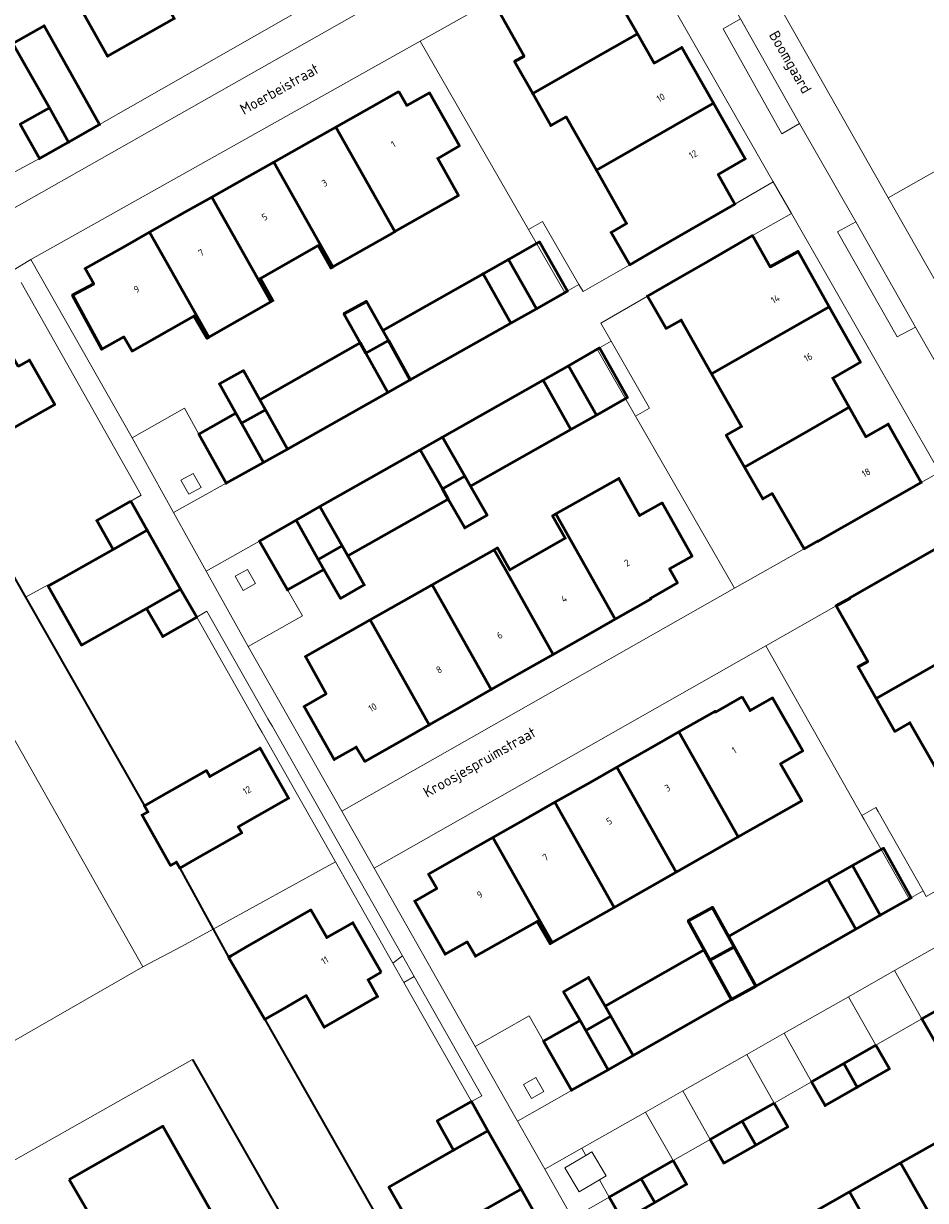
# Model space of a CAD drawing. Header units: metres. Extents: x 113441 to 115918, y 474822 to 477887.
# Tile 117 of 145: x 114546 to 114630, y 476756 to 476865. Entities that reach past the tile are written whole.
import ezdxf
from ezdxf.enums import TextEntityAlignment as Align

# ---------------------------------------------------------------- set-up
doc = ezdxf.new("R2010")
doc.units = ezdxf.units.M
for name, color, linetype, lineweight in [('B-WE-GK-BESCHOEIING-G', 252, 'GK-BESCHOEIING', 35), ('B-WE-GR-GRAS-GV', 252, 'Continuous', 13), ('B-WE-GR-GROENVOORZIENING-GV', 252, 'Continuous', 18), ('B-WE-OG-BEBOUWING-GV', 7, 'Continuous', 50), ('B-WE-OG-BEBOUWING-T18', 7, 'Continuous', 50), ('B-WE-OG-BEBOUWING_LUIFEL-GV', 7, 'Continuous', 50), ('B-WE-OG-TERREIN_ERF-GV', 252, 'Continuous', 18), ('B-WE-OG-TOPOGRAFIE-T18', 7, 'Continuous', 18), ('B-WE-OG-WATER-GV', 252, 'Continuous', 18), ('B-WE-VH-VERHARDING_OPEN-GV', 252, 'Continuous', 18)]:
    doc.layers.add(name, color=color, linetype=linetype, lineweight=lineweight)
doc.styles.add('NLCS-ISO-ANNOTATIEF-T18', font='NLCS-ISO.ttf', dxfattribs={"height": 1.8})
doc.linetypes.add('GK-BESCHOEIING', pattern='A,30,-5,[1,NLCS.SHX,S=1,R=0,X=0,Y=0],-5', length=40)

msp = doc.modelspace()

# ---------------------------------------------------------------- linework, layer by layer
at = {"layer": 'B-WE-GK-BESCHOEIING-G', "ltscale": 0.5, "flags": 128}
for points in [[(114539.323, 476824.142), (114546.373, 476811.788), (114557.399, 476792.465)], [(114560.679, 476786.695), (114563.781, 476781.033)], [(114563.781, 476781.033), (114565.199, 476778.445)], [(114568.546, 476772.687), (114591.133, 476733.014)], [(114561.869, 476768.986), (114570.188, 476754.379)]]:
    msp.add_lwpolyline(points, dxfattribs=at)
at = {"layer": 'B-WE-GR-GRAS-GV'}
msp.add_lwpolyline([(114611.088, 476875.711), (114613.684, 476871.118), (114615.281, 476872.001), (114615.229, 476872.158), (114615.927, 476872.576), (114615.565, 476873.196), (114618.18, 476874.641), (114619.665, 476871.938), (114617.175, 476870.512), (114616.931, 476870.852), (114616.257, 476870.472), (114616.131, 476870.625), (114614.478, 476869.714), (114626.319, 476848.766), (114645.606, 476859.688), (114630.451, 476886.382)], dxfattribs=at)
at = {"layer": 'B-WE-GR-GROENVOORZIENING-GV'}
for points in [[(114561.918, 476823.26), (114560.787, 476822.619), (114561.531, 476821.317), (114562.662, 476821.958)], [(114566.953, 476814.367), (114565.822, 476813.726), (114566.566, 476812.424), (114567.697, 476813.065)], [(114563.198, 476810.503), (114562.244, 476809.954), (114567.893, 476799.997), (114568.305, 476799.27), (114575.109, 476787.276), (114580.429, 476777.898), (114581.306, 476778.583), (114569.263, 476799.813), (114568.85, 476800.54)], [(114582.393, 476776.667), (114581.453, 476776.094), (114587.703, 476765.076), (114588.661, 476765.618)], [(114593.676, 476767.315), (114592.545, 476766.674), (114593.29, 476765.372), (114594.421, 476766.013)], [(114600.189, 476758.194), (114598.878, 476760.417), (114598.307, 476760.079), (114596.367, 476758.93), (114597.68, 476756.71), (114599.581, 476757.835)]]:
    msp.add_lwpolyline(points, close=True, dxfattribs=at)
at = {"layer": 'B-WE-OG-BEBOUWING-GV'}
for points in [[(114554.82, 476874.849), (114548.654, 476871.372), (114553.989, 476861.893), (114560.169, 476865.378), (114559.578, 476866.422), (114562.21, 476867.913), (114558.027, 476875.299), (114555.415, 476873.839)], [(114603.094, 476863.954), (114601.549, 476866.66), (114603.618, 476867.841), (114600.535, 476873.24), (114600.428, 476873.179), (114590.96, 476867.81), (114590.979, 476867.777), (114589.681, 476867.049), (114592.592, 476861.902), (114591.704, 476861.398), (114593.386, 476858.432), (114598.965, 476861.606)], [(114548.592, 476857.106), (114550.377, 476853.929), (114553.245, 476855.562), (114548.102, 476864.716), (114545.2, 476863.064)], [(114603.094, 476863.954), (114598.965, 476861.606), (114593.386, 476858.432), (114595.067, 476855.467), (114596.488, 476856.272), (114599.287, 476851.337), (114610.148, 476857.549), (114607.203, 476862.707), (114604.638, 476861.251)], [(114580.967, 476858.619), (114578.489, 476857.218), (114575.148, 476855.333), (114580.615, 476845.646), (114586.501, 476848.986), (114584.58, 476852.432), (114586.601, 476853.594), (114583.825, 476858.497), (114581.719, 476857.335)], [(114548.592, 476857.106), (114545.89, 476855.595), (114547.668, 476852.415), (114550.377, 476853.929)], [(114610.148, 476857.549), (114599.287, 476851.337), (114602.087, 476846.402), (114600.658, 476845.579), (114602.383, 476842.586), (114605.131, 476844.17), (114607.972, 476845.807), (114612.124, 476848.2), (114610.579, 476850.942), (114613.093, 476852.391)], [(114575.148, 476855.333), (114572.669, 476853.934), (114569.393, 476852.085), (114574.861, 476842.395), (114580.382, 476845.513), (114580.615, 476845.646)], [(114569.393, 476852.085), (114566.914, 476850.686), (114563.637, 476848.837), (114569.105, 476839.148), (114569.316, 476839.268), (114568.146, 476841.315), (114573.495, 476844.347), (114574.664, 476842.284), (114574.861, 476842.395)], [(114563.637, 476848.837), (114561.158, 476847.438), (114557.878, 476845.588), (114563.362, 476835.868), (114569.105, 476839.148)], [(114557.878, 476845.588), (114555.399, 476844.189), (114551.907, 476842.218), (114552.696, 476840.827), (114550.736, 476839.767), (114553.451, 476834.75), (114555.485, 476835.902), (114556.259, 476834.579), (114561.992, 476837.83), (114563.185, 476835.767), (114563.362, 476835.868)], [(114620.875, 476838.681), (114617.98, 476843.818), (114615.392, 476842.402), (114613.773, 476845.275), (114609.618, 476842.886), (114606.8, 476841.266), (114604.026, 476839.671), (114605.746, 476836.679), (114607.154, 476837.458), (114609.974, 476832.491)], [(114591.366, 476837.18), (114593.735, 476838.5), (114591.144, 476843.072), (114588.788, 476841.741)], [(114577.923, 476834.388), (114580.009, 476835.549), (114579.483, 476836.494), (114577.981, 476839.191), (114575.895, 476838.029), (114577.396, 476835.333)], [(114622.728, 476829.38), (114621.202, 476832.09), (114623.769, 476833.543), (114620.875, 476838.681), (114609.974, 476832.491), (114612.752, 476827.598), (114611.329, 476826.783), (114613.017, 476823.834), (114618.603, 476827.024)], [(114545.7, 476833.157), (114543.004, 476837.894), (114541.439, 476837.003), (114540.772, 476838.177), (114536.163, 476835.554), (114538.535, 476831.34), (114536.546, 476830.221), (114536.056, 476829.945), (114539.323, 476824.142), (114540.116, 476824.589), (114541.33, 476825.272), (114541.37, 476825.223), (114545.178, 476827.401), (114549.085, 476829.636), (114546.743, 476833.751)], [(114580.009, 476835.549), (114577.923, 476834.388), (114579.95, 476830.746), (114582.036, 476831.907)], [(114566.395, 476827.904), (114568.612, 476829.136), (114568.084, 476830.077), (114566.572, 476832.774), (114564.356, 476831.539), (114565.875, 476828.83)], [(114596.711, 476833.228), (114594.354, 476831.888), (114596.929, 476827.326), (114599.292, 476828.659)], [(114568.612, 476829.136), (114566.395, 476827.904), (114568.434, 476824.268), (114570.652, 476825.498)], [(114622.728, 476829.38), (114618.603, 476827.024), (114613.017, 476823.834), (114614.706, 476820.885), (114615.59, 476821.391), (114618.54, 476816.275), (114619.837, 476817.005), (114619.856, 476816.971), (114629.408, 476822.405), (114626.335, 476827.822), (114624.264, 476826.653)], [(114585.022, 476826.62), (114582.95, 476825.434), (114585.022, 476821.817), (114587.094, 476823.004)], [(114585.022, 476821.817), (114585.56, 476820.878), (114587.094, 476818.2), (114589.166, 476819.387), (114587.632, 476822.065), (114587.094, 476823.004)], [(114595.537, 476819.514), (114601.043, 476809.757), (114604.366, 476811.644), (114604.329, 476811.708), (114606.805, 476813.122), (114606.073, 476814.404), (114608.161, 476815.598), (114605.374, 476820.528), (114603.296, 476819.355), (114601.371, 476822.787)], [(114556.14, 476820.686), (114552.984, 476818.892), (114554.508, 476816.21), (114557.668, 476818.006)], [(114573.655, 476820.181), (114571.457, 476818.916), (114573.518, 476815.293), (114575.718, 476816.555)], [(114595.537, 476819.514), (114595.226, 476819.34), (114596.399, 476817.248), (114591.28, 476814.323), (114590.133, 476816.356), (114589.828, 476816.184), (114590.975, 476814.151), (114595.296, 476806.493), (114598.565, 476808.35), (114601.043, 476809.757)], [(114573.518, 476815.293), (114574.043, 476814.37), (114575.578, 476811.67), (114577.78, 476812.929), (114576.251, 476815.618), (114575.718, 476816.555)], [(114632.37, 476817.19), (114622.787, 476811.741), (114622.803, 476811.713), (114621.508, 476810.981), (114624.434, 476805.843), (114623.542, 476805.353), (114625.218, 476802.411), (114630.82, 476805.602), (114633.172, 476806.941), (114634.948, 476807.952), (114633.41, 476810.669), (114635.416, 476811.803)], [(114590.975, 476814.151), (114589.828, 476816.184), (114584.073, 476812.934), (114585.236, 476810.873), (114589.55, 476803.229), (114592.818, 476805.086), (114595.296, 476806.493)], [(114560.751, 476812.549), (114557.604, 476810.738), (114559.097, 476808.144), (114562.244, 476809.954)], [(114585.236, 476810.873), (114584.073, 476812.934), (114578.315, 476809.683), (114583.8, 476799.963), (114587.072, 476801.822), (114589.55, 476803.229)], [(114578.315, 476809.683), (114572.318, 476806.297), (114574.238, 476802.853), (114572.201, 476801.666), (114574.996, 476796.748), (114577.033, 476797.903), (114577.838, 476796.577), (114581.322, 476798.556), (114583.8, 476799.963)], [(114641.998, 476801.486), (114639.059, 476806.678), (114636.492, 476805.225), (114634.948, 476807.952), (114633.172, 476806.941), (114630.82, 476805.602), (114625.218, 476802.411), (114626.951, 476799.366), (114628.35, 476800.163), (114631.14, 476795.251)], [(114612.795, 476802.564), (114610.317, 476801.152), (114610.275, 476801.212), (114606.934, 476799.316), (114612.421, 476789.593), (114618.325, 476792.936), (114616.363, 476796.358), (114618.415, 476797.548), (114615.618, 476802.465), (114613.536, 476801.293)], [(114606.934, 476799.316), (114604.449, 476797.905), (114601.187, 476796.054), (114606.675, 476786.329), (114612.421, 476789.593)], [(114558.807, 476793.265), (114557.62, 476792.591), (114557.399, 476792.465), (114557.716, 476791.907), (114557.181, 476791.603), (114559.824, 476786.954), (114560.36, 476787.257), (114560.679, 476786.695), (114560.89, 476786.815), (114562.023, 476787.459), (114566.415, 476789.956), (114566.098, 476790.515), (114570.762, 476793.162), (114568.117, 476797.821), (114563.455, 476795.17), (114563.145, 476795.732)], [(114601.187, 476796.054), (114598.701, 476794.643), (114595.439, 476792.792), (114600.929, 476783.064), (114606.675, 476786.329)], [(114595.439, 476792.792), (114592.954, 476791.381), (114589.688, 476789.528), (114595.179, 476779.797), (114600.929, 476783.064)], [(114589.688, 476789.528), (114587.202, 476788.118), (114583.742, 476786.154), (114584.492, 476784.801), (114582.453, 476783.646), (114585.265, 476778.725), (114587.328, 476779.858), (114588.085, 476778.538), (114593.815, 476781.77), (114594.991, 476779.69), (114595.179, 476779.797)], [(114623.328, 476781.042), (114625.601, 476782.338), (114623.024, 476786.932), (114620.751, 476785.635)], [(114579.336, 476777.065), (114576.731, 476781.644), (114574.305, 476780.269), (114572.83, 476782.823), (114566.801, 476779.364), (114565.428, 476778.577), (114565.199, 476778.445), (114568.546, 476772.687), (114568.814, 476772.84), (114570.215, 476773.64), (114572.398, 476774.886), (114574.069, 476771.959), (114579.012, 476774.802), (114578.122, 476776.367)], [(114612.064, 476779.415), (114611.539, 476780.368), (114610.057, 476783.061), (114607.806, 476781.822), (114609.288, 476779.129), (114609.813, 476778.176)], [(114612.064, 476779.415), (114609.813, 476778.176), (114611.82, 476774.529), (114614.071, 476775.768)], [(114600.635, 476772.985), (114600.104, 476773.911), (114598.574, 476776.577), (114596.257, 476775.243), (114597.777, 476772.594), (114598.307, 476771.672)], [(114633.19, 476774.833), (114629.454, 476772.731), (114630.706, 476770.546), (114634.442, 476772.647)], [(114600.635, 476772.985), (114598.307, 476771.672), (114600.367, 476768.028), (114602.694, 476769.344)], [(114625.201, 476770.289), (114622.219, 476768.603), (114623.475, 476766.402), (114626.457, 476768.098)], [(114622.219, 476768.603), (114619.238, 476766.916), (114620.494, 476764.707), (114623.475, 476766.402)], [(114589.239, 476762.365), (114587.703, 476765.076), (114584.543, 476763.285), (114586.06, 476760.564)], [(114615.781, 476764.924), (114612.813, 476763.248), (114614.055, 476761.049), (114617.022, 476762.725)], [(114612.813, 476763.248), (114609.846, 476761.573), (114611.088, 476759.373), (114614.055, 476761.049)], [(114550.432, 476757.872), (114555.332, 476749.437), (114556.166, 476749.922), (114557.512, 476747.605), (114565.247, 476752.001), (114563.962, 476754.263), (114559.119, 476762.785)], [(114632.128, 476762.038), (114627.474, 476759.397), (114631.987, 476751.492), (114636.64, 476754.134)], [(114606.394, 476759.613), (114603.441, 476757.925), (114604.694, 476755.733), (114607.647, 476757.42)], [(114627.474, 476759.397), (114622.747, 476756.713), (114627.241, 476748.798), (114631.987, 476751.492)], [(114603.441, 476757.925), (114600.488, 476756.238), (114601.741, 476754.045), (114604.694, 476755.733)], [(114592.309, 476756.966), (114589.14, 476755.167), (114590.67, 476752.472), (114593.839, 476754.272)], [(114622.747, 476756.713), (114618.02, 476754.029), (114622.495, 476746.104), (114627.241, 476748.798)]]:
    msp.add_lwpolyline(points, close=True, dxfattribs=at)
at = {"layer": 'B-WE-OG-BEBOUWING_LUIFEL-GV'}
for points in [[(114591.144, 476843.072), (114593.735, 476838.5), (114596.606, 476840.127), (114594.015, 476844.699)], [(114591.366, 476837.18), (114588.788, 476841.741), (114579.483, 476836.494), (114580.009, 476835.549), (114582.036, 476831.907)], [(114579.95, 476830.746), (114577.923, 476834.388), (114577.396, 476835.333), (114568.084, 476830.077), (114568.612, 476829.136), (114570.652, 476825.498)], [(114596.711, 476833.228), (114599.292, 476828.659), (114602.165, 476830.282), (114599.569, 476834.878)], [(114594.354, 476831.888), (114585.022, 476826.62), (114587.094, 476823.004), (114587.632, 476822.065), (114596.929, 476827.326)], [(114566.395, 476827.904), (114565.875, 476828.83), (114562.445, 476826.894), (114564.966, 476822.346), (114568.434, 476824.268)], [(114585.56, 476820.878), (114585.022, 476821.817), (114582.95, 476825.434), (114573.655, 476820.181), (114575.718, 476816.555), (114576.251, 476815.618)], [(114571.457, 476818.916), (114568.065, 476816.964), (114570.659, 476812.457), (114574.043, 476814.37), (114573.518, 476815.293)], [(114554.508, 476816.21), (114548.483, 476812.817), (114551.566, 476807.36), (114557.604, 476810.738), (114560.751, 476812.549), (114557.668, 476818.006)], [(114623.024, 476786.932), (114625.601, 476782.338), (114628.479, 476783.952), (114625.902, 476788.546)], [(114623.328, 476781.042), (114620.751, 476785.635), (114611.539, 476780.368), (114612.064, 476779.415), (114614.071, 476775.768)], [(114611.82, 476774.529), (114609.813, 476778.176), (114609.288, 476779.129), (114600.104, 476773.911), (114600.635, 476772.985), (114602.694, 476769.344)], [(114597.777, 476772.594), (114594.401, 476770.685), (114596.993, 476766.12), (114600.367, 476768.028), (114598.307, 476771.672)], [(114586.06, 476760.564), (114580.068, 476757.15), (114583.138, 476751.751), (114589.14, 476755.167), (114592.309, 476756.966), (114589.239, 476762.365)]]:
    msp.add_lwpolyline(points, close=True, dxfattribs=at)
at = {"layer": 'B-WE-OG-TERREIN_ERF-GV'}
for points in [[(114562.21, 476867.913), (114559.578, 476866.422), (114560.169, 476865.378), (114553.989, 476861.893), (114548.654, 476871.372), (114554.82, 476874.849), (114555.415, 476873.839), (114558.027, 476875.299)], [(114602.038, 476874.092), (114600.535, 476873.24), (114603.618, 476867.841), (114601.549, 476866.66), (114603.094, 476863.954), (114604.638, 476861.251), (114607.203, 476862.707), (114610.148, 476857.549), (114613.093, 476852.391), (114610.579, 476850.942), (114612.124, 476848.2), (114615.689, 476850.255)], [(114593.386, 476858.432), (114591.704, 476861.398), (114592.592, 476861.902), (114589.681, 476867.049), (114582.957, 476863.283), (114593.007, 476845.84), (114594.307, 476846.588), (114597.663, 476840.764), (114598.051, 476840.09), (114602.383, 476842.586), (114600.658, 476845.579), (114602.087, 476846.402), (114599.287, 476851.337), (114596.488, 476856.272), (114595.067, 476855.467)], [(114582.957, 476863.283), (114546.86, 476843.068), (114556.268, 476826.543), (114561.114, 476829.295), (114562.445, 476826.894), (114564.966, 476822.346), (114568.434, 476824.268), (114566.395, 476827.904), (114565.875, 476828.83), (114564.356, 476831.539), (114566.572, 476832.774), (114568.084, 476830.077), (114568.612, 476829.136), (114570.652, 476825.498), (114579.95, 476830.746), (114577.923, 476834.388), (114577.396, 476835.333), (114575.895, 476838.029), (114577.981, 476839.191), (114579.483, 476836.494), (114580.009, 476835.549), (114582.036, 476831.907), (114591.366, 476837.18), (114588.788, 476841.741), (114591.144, 476843.072), (114593.735, 476838.5), (114596.167, 476839.902), (114596.363, 476840.015), (114593.007, 476845.84)], [(114574.861, 476842.395), (114574.664, 476842.284), (114573.495, 476844.347), (114568.146, 476841.315), (114569.316, 476839.268), (114569.105, 476839.148), (114563.362, 476835.868), (114563.185, 476835.767), (114561.992, 476837.83), (114556.259, 476834.579), (114555.485, 476835.902), (114553.451, 476834.75), (114550.736, 476839.767), (114552.696, 476840.827), (114551.907, 476842.218), (114555.399, 476844.189), (114557.878, 476845.588), (114561.158, 476847.438), (114563.637, 476848.837), (114566.914, 476850.686), (114569.393, 476852.085), (114572.669, 476853.934), (114575.148, 476855.333), (114578.489, 476857.218), (114580.967, 476858.619), (114581.719, 476857.335), (114583.825, 476858.497), (114586.601, 476853.594), (114584.58, 476852.432), (114586.501, 476848.986), (114580.615, 476845.646), (114580.382, 476845.513)], [(114617.36, 476847.337), (114613.773, 476845.275), (114615.392, 476842.402), (114617.98, 476843.818), (114620.875, 476838.681), (114623.769, 476833.543), (114621.202, 476832.09), (114622.728, 476829.38), (114624.264, 476826.653), (114626.335, 476827.822), (114629.408, 476822.405), (114631.09, 476823.362)], [(114609.974, 476832.491), (114607.154, 476837.458), (114605.746, 476836.679), (114604.026, 476839.671), (114599.691, 476837.178), (114600.654, 476835.504), (114604.228, 476829.289), (114602.927, 476828.542), (114612.086, 476812.614), (114618.54, 476816.275), (114615.59, 476821.391), (114614.706, 476820.885), (114613.017, 476823.834), (114611.329, 476826.783), (114612.752, 476827.598)], [(114602.927, 476828.542), (114599.355, 476834.754), (114596.711, 476833.228), (114599.292, 476828.659), (114596.929, 476827.326), (114594.354, 476831.888), (114585.022, 476826.62), (114587.094, 476823.004), (114587.632, 476822.065), (114589.166, 476819.387), (114587.094, 476818.2), (114585.56, 476820.878), (114585.022, 476821.817), (114582.95, 476825.434), (114573.655, 476820.181), (114575.718, 476816.555), (114576.251, 476815.618), (114577.78, 476812.929), (114575.578, 476811.67), (114574.043, 476814.37), (114573.518, 476815.293), (114571.457, 476818.916), (114568.065, 476816.964), (114570.659, 476812.457), (114572.038, 476810.061), (114567.02, 476807.212), (114575.682, 476791.961), (114612.086, 476812.614)], [(114595.537, 476819.514), (114601.371, 476822.787), (114603.296, 476819.355), (114605.374, 476820.528), (114608.161, 476815.598), (114606.073, 476814.404), (114606.805, 476813.122), (114604.329, 476811.708), (114604.366, 476811.644), (114601.043, 476809.757), (114598.565, 476808.35), (114595.296, 476806.493), (114592.818, 476805.086), (114589.55, 476803.229), (114587.072, 476801.822), (114583.8, 476799.963), (114581.322, 476798.556), (114577.838, 476796.577), (114577.033, 476797.903), (114574.996, 476796.748), (114572.201, 476801.666), (114574.238, 476802.853), (114572.318, 476806.297), (114578.315, 476809.683), (114584.073, 476812.934), (114589.828, 476816.184), (114590.133, 476816.356), (114591.28, 476814.323), (114596.399, 476817.248), (114595.226, 476819.34)], [(114557.668, 476818.006), (114554.508, 476816.21), (114546.373, 476811.788), (114557.399, 476792.465), (114557.62, 476792.591), (114558.807, 476793.265), (114563.145, 476795.732), (114563.455, 476795.17), (114568.117, 476797.821), (114570.762, 476793.162), (114566.098, 476790.515), (114566.415, 476789.956), (114562.023, 476787.459), (114560.89, 476786.815), (114560.679, 476786.695), (114563.781, 476781.033), (114575.109, 476787.276), (114568.305, 476799.27), (114567.893, 476799.997), (114562.244, 476809.954), (114559.097, 476808.144), (114557.604, 476810.738), (114560.751, 476812.549)], [(114625.218, 476802.411), (114623.542, 476805.353), (114624.434, 476805.843), (114621.508, 476810.981), (114614.983, 476807.279), (114623.895, 476791.569), (114625.199, 476792.309), (114625.4, 476791.955), (114629.577, 476784.593), (114629.867, 476784.081), (114634.216, 476786.548), (114632.52, 476789.54), (114633.93, 476790.339), (114631.14, 476795.251), (114628.35, 476800.163), (114626.951, 476799.366)], [(114539.075, 476809.642), (114538.073, 476809.098), (114536.067, 476808.01), (114531.614, 476805.594), (114536.46, 476797.043), (114527.751, 476792.114), (114524.272, 476798.261), (114526.873, 476799.751), (114525.523, 476802.134), (114520.262, 476799.112), (114536.887, 476769.673), (114535.302, 476768.755), (114535.454, 476768.481), (114535.754, 476767.953), (114536.709, 476766.275), (114536.899, 476765.942), (114538.91, 476767.074), (114542.335, 476769.003), (114557.264, 476777.547)], [(114623.895, 476791.569), (114614.983, 476807.279), (114578.679, 476786.684), (114588.052, 476770.18), (114593.069, 476773.03), (114594.401, 476770.685), (114596.995, 476766.116), (114600.367, 476768.028), (114598.307, 476771.672), (114597.777, 476772.594), (114596.257, 476775.243), (114598.574, 476776.577), (114600.104, 476773.911), (114600.635, 476772.985), (114602.694, 476769.344), (114611.82, 476774.529), (114609.813, 476778.176), (114609.288, 476779.129), (114607.806, 476781.822), (114610.057, 476783.061), (114611.539, 476780.368), (114612.064, 476779.415), (114614.071, 476775.768), (114623.328, 476781.042), (114620.751, 476785.635), (114623.024, 476786.932), (114625.601, 476782.338), (114628.272, 476783.853), (114624.1, 476791.208)], [(114595.179, 476779.797), (114594.991, 476779.69), (114593.815, 476781.77), (114588.085, 476778.538), (114587.328, 476779.858), (114585.265, 476778.725), (114582.453, 476783.646), (114584.492, 476784.801), (114583.742, 476786.154), (114587.202, 476788.118), (114589.688, 476789.528), (114592.954, 476791.381), (114595.439, 476792.792), (114598.701, 476794.643), (114601.187, 476796.054), (114604.449, 476797.905), (114606.934, 476799.316), (114610.275, 476801.212), (114610.317, 476801.152), (114612.795, 476802.564), (114613.536, 476801.293), (114615.618, 476802.465), (114618.415, 476797.548), (114616.363, 476796.358), (114618.325, 476792.936), (114612.421, 476789.593), (114606.675, 476786.329), (114600.929, 476783.064)], [(114637.349, 476767.714), (114634.442, 476772.647), (114630.706, 476770.546), (114629.454, 476772.731), (114625.201, 476770.289), (114626.457, 476768.098), (114623.475, 476766.402), (114620.494, 476764.707), (114619.238, 476766.916), (114615.781, 476764.924), (114617.022, 476762.725), (114614.055, 476761.049), (114611.088, 476759.373), (114609.846, 476761.573), (114606.394, 476759.613), (114607.647, 476757.42), (114604.694, 476755.733), (114601.741, 476754.045), (114600.488, 476756.238), (114597.077, 476754.289), (114607.553, 476735.842), (114643.793, 476756.455), (114640.942, 476761.437), (114639.146, 476764.576)], [(114561.869, 476768.986), (114541.662, 476757.571), (114543.061, 476755.113), (114544.418, 476755.901), (114566.517, 476717.392), (114579.898, 476693.79), (114580.486, 476692.771), (114582.041, 476690.074), (114582.517, 476689.152), (114600.444, 476657.532), (114600.98, 476656.567), (114617.251, 476665.682), (114619.367, 476666.884), (114619.565, 476666.996), (114619.888, 476667.18), (114619.479, 476667.941), (114598.985, 476703.817), (114570.188, 476754.379)], [(114627.474, 476759.397), (114632.128, 476762.038), (114637.062, 476764.848), (114641.568, 476756.94), (114636.64, 476754.134), (114631.987, 476751.492), (114627.241, 476748.798), (114622.495, 476746.104), (114617.852, 476743.468), (114613.208, 476740.832), (114608.297, 476738.043), (114603.802, 476745.956), (114608.693, 476748.734), (114613.356, 476751.382), (114618.02, 476754.029), (114622.747, 476756.713)], [(114565.247, 476752.001), (114557.512, 476747.605), (114556.166, 476749.922), (114555.332, 476749.437), (114550.432, 476757.872), (114559.119, 476762.785), (114563.962, 476754.263)]]:
    msp.add_lwpolyline(points, close=True, dxfattribs=at)
for points in [[(114538.016, 476847.197), (114547.668, 476852.415), (114545.89, 476855.595), (114548.592, 476857.106), (114545.2, 476863.064), (114548.102, 476864.716), (114553.245, 476855.562), (114573.352, 476867.008)], [(114539.323, 476824.142), (114546.373, 476811.788), (114554.508, 476816.21), (114552.984, 476818.892), (114556.14, 476820.686), (114557.097, 476821.229), (114545.983, 476840.939)], [(114545.7, 476833.157), (114546.743, 476833.751), (114549.085, 476829.636), (114545.178, 476827.401)], [(114589.14, 476755.167), (114592.309, 476756.966), (114589.239, 476762.365), (114586.06, 476760.564), (114584.543, 476763.285), (114587.703, 476765.076), (114581.453, 476776.094), (114580.429, 476777.898), (114575.109, 476787.276), (114563.781, 476781.033), (114565.199, 476778.445), (114565.428, 476778.577), (114566.801, 476779.364), (114572.83, 476782.823), (114574.305, 476780.269), (114576.731, 476781.644), (114579.336, 476777.065), (114578.122, 476776.367), (114579.012, 476774.802), (114574.069, 476771.959), (114572.398, 476774.886), (114570.215, 476773.64), (114568.814, 476772.84), (114568.546, 476772.687), (114591.133, 476733.014)]]:
    msp.add_lwpolyline(points, dxfattribs=at)
at = {"layer": 'B-WE-OG-WATER-GV'}
for points in [[(114539.075, 476809.642), (114557.264, 476777.547), (114560.835, 476779.445), (114563.781, 476781.033), (114560.679, 476786.695), (114560.36, 476787.257), (114559.824, 476786.954), (114557.181, 476791.603), (114557.716, 476791.907), (114557.399, 476792.465), (114546.373, 476811.788), (114539.323, 476824.142)], [(114591.133, 476733.014), (114568.546, 476772.687), (114565.199, 476778.445), (114563.781, 476781.033), (114560.835, 476779.445), (114557.264, 476777.547), (114542.335, 476769.003)], [(114541.662, 476757.571), (114561.869, 476768.986), (114570.188, 476754.379), (114598.985, 476703.817), (114619.479, 476667.941)]]:
    msp.add_lwpolyline(points, dxfattribs=at)
at = {"layer": 'B-WE-VH-VERHARDING_OPEN-GV'}
for points in [[(114600.057, 476878.832), (114598.574, 476881.407), (114578.831, 476870.118), (114576.053, 476868.53), (114573.352, 476867.008), (114553.245, 476855.562), (114550.377, 476853.929), (114547.668, 476852.415), (114538.016, 476847.197), (114539.488, 476844.56)], [(114546.86, 476843.068), (114582.957, 476863.283), (114589.681, 476867.049), (114590.979, 476867.777), (114590.96, 476867.81), (114600.428, 476873.179), (114600.535, 476873.24), (114602.038, 476874.092), (114602.603, 476874.412), (114600.057, 476878.832), (114539.488, 476844.56), (114540.792, 476841.78), (114541.907, 476840.15), (114544.514, 476841.643), (114545.311, 476842.1)], [(114612.656, 476865.343), (114611.029, 476864.423), (114616.479, 476854.715), (114618.102, 476855.654)], [(114606.8, 476841.266), (114609.618, 476842.886), (114613.773, 476845.275), (114617.36, 476847.337), (114615.689, 476850.255), (114612.124, 476848.2), (114607.972, 476845.807), (114605.131, 476844.17), (114602.383, 476842.586), (114598.051, 476840.09), (114597.663, 476840.764), (114596.363, 476840.015), (114596.167, 476839.902), (114593.735, 476838.5), (114591.366, 476837.18), (114582.036, 476831.907), (114579.95, 476830.746), (114570.652, 476825.498), (114568.434, 476824.268), (114564.966, 476822.346), (114560.106, 476819.643), (114563.124, 476814.216), (114568.065, 476816.964), (114571.457, 476818.916), (114573.655, 476820.181), (114582.95, 476825.434), (114585.022, 476826.62), (114594.354, 476831.888), (114596.711, 476833.228), (114599.355, 476834.754), (114600.654, 476835.504), (114599.691, 476837.178), (114604.026, 476839.671)], [(114594.307, 476846.588), (114593.007, 476845.84), (114596.363, 476840.015), (114597.663, 476840.764)], [(114623.338, 476846.554), (114621.652, 476845.614), (114627.182, 476835.911), (114628.866, 476836.798)], [(114600.654, 476835.504), (114599.355, 476834.754), (114602.927, 476828.542), (114604.228, 476829.289)], [(114562.445, 476826.894), (114561.114, 476829.295), (114556.268, 476826.543), (114560.106, 476819.643), (114564.966, 476822.346)], [(114561.918, 476823.26), (114562.662, 476821.958), (114561.531, 476821.317), (114560.787, 476822.619)], [(114578.679, 476786.684), (114614.983, 476807.279), (114621.508, 476810.981), (114622.803, 476811.713), (114622.787, 476811.741), (114632.37, 476817.19), (114634.071, 476818.157), (114631.09, 476823.362), (114629.408, 476822.405), (114619.856, 476816.971), (114619.837, 476817.005), (114618.54, 476816.275), (114612.086, 476812.614), (114575.682, 476791.961)], [(114570.659, 476812.457), (114568.065, 476816.964), (114563.124, 476814.216), (114567.02, 476807.212), (114572.038, 476810.061)], [(114566.953, 476814.367), (114567.697, 476813.065), (114566.566, 476812.424), (114565.822, 476813.726)], [(114625.4, 476791.955), (114625.199, 476792.309), (114623.895, 476791.569), (114624.1, 476791.208), (114628.272, 476783.853), (114629.577, 476784.593)], [(114581.306, 476778.583), (114580.429, 476777.898), (114581.453, 476776.094), (114582.393, 476776.667)], [(114630.639, 476779.324), (114626.912, 476777.208), (114629.454, 476772.731), (114633.19, 476774.833)], [(114626.912, 476777.208), (114622.647, 476774.786), (114625.201, 476770.289), (114629.454, 476772.731)], [(114622.647, 476774.786), (114616.69, 476771.403), (114619.238, 476766.916), (114622.219, 476768.603), (114625.201, 476770.289)], [(114596.995, 476766.116), (114594.401, 476770.685), (114593.069, 476773.03), (114588.052, 476770.18), (114591.976, 476763.271)], [(114616.69, 476771.403), (114613.221, 476769.432), (114615.781, 476764.924), (114619.238, 476766.916)], [(114613.221, 476769.432), (114607.294, 476766.066), (114609.846, 476761.573), (114612.813, 476763.248), (114615.781, 476764.924)], [(114593.676, 476767.315), (114594.421, 476766.013), (114593.29, 476765.372), (114592.545, 476766.674)], [(114607.294, 476766.066), (114603.842, 476764.106), (114606.394, 476759.613), (114609.846, 476761.573)], [(114603.842, 476764.106), (114597.927, 476760.747), (114598.307, 476760.079), (114598.878, 476760.417), (114600.189, 476758.194), (114599.581, 476757.835), (114600.488, 476756.238), (114603.441, 476757.925), (114606.394, 476759.613)], [(114600.488, 476756.238), (114599.581, 476757.835), (114597.68, 476756.71), (114596.367, 476758.93), (114598.307, 476760.079), (114597.927, 476760.747), (114594.511, 476758.807), (114597.077, 476754.289)]]:
    msp.add_lwpolyline(points, close=True, dxfattribs=at)
for points in [[(114610.733, 476878.779), (114606.379, 476876.402), (114606.469, 476876.231), (114612.656, 476865.343), (114618.102, 476855.654), (114623.338, 476846.554), (114628.866, 476836.798), (114631.294, 476832.524), (114634.514, 476834.388), (114626.319, 476848.766), (114614.478, 476869.714)], [(114602.038, 476874.092), (114615.689, 476850.255), (114617.36, 476847.337), (114631.09, 476823.362)], [(114631.294, 476832.524), (114628.866, 476836.798), (114627.182, 476835.911), (114621.652, 476845.614), (114623.338, 476846.554), (114618.102, 476855.654), (114616.479, 476854.715), (114611.029, 476864.423), (114612.656, 476865.343)], [(114645.606, 476859.688), (114626.319, 476848.766), (114634.514, 476834.388), (114635.116, 476833.333), (114636.892, 476830.216)], [(114639.364, 476679.83), (114629.965, 476696.38), (114626.042, 476703.288), (114623.762, 476707.303), (114623.471, 476707.816), (114620.978, 476712.204), (114610.51, 476730.636), (114607.553, 476735.842), (114597.077, 476754.289), (114594.511, 476758.807), (114591.976, 476763.271), (114588.052, 476770.18), (114578.679, 476786.684), (114575.682, 476791.961), (114567.02, 476807.212), (114563.124, 476814.216), (114560.106, 476819.643), (114556.268, 476826.543), (114546.86, 476843.068), (114545.311, 476842.1)], [(114545.983, 476840.939), (114557.097, 476821.229), (114556.14, 476820.686), (114557.668, 476818.006), (114560.751, 476812.549), (114562.244, 476809.954), (114563.198, 476810.503), (114568.85, 476800.54), (114569.263, 476799.813), (114581.306, 476778.583), (114582.393, 476776.667), (114588.661, 476765.618), (114587.703, 476765.076), (114589.239, 476762.365), (114592.309, 476756.966), (114593.839, 476754.272)], [(114629.867, 476784.081), (114629.577, 476784.593), (114628.272, 476783.853), (114625.601, 476782.338), (114623.328, 476781.042), (114614.071, 476775.768), (114611.82, 476774.529), (114602.694, 476769.344), (114600.367, 476768.028), (114596.995, 476766.116), (114591.976, 476763.271), (114594.511, 476758.807), (114597.927, 476760.747), (114603.842, 476764.106), (114607.294, 476766.066), (114613.221, 476769.432), (114616.69, 476771.403), (114622.647, 476774.786), (114626.912, 476777.208), (114630.639, 476779.324)]]:
    msp.add_lwpolyline(points, dxfattribs=at)

# ---------------------------------------------------------------- texts
at = {"layer": 'B-WE-OG-BEBOUWING-T18', "style": 'NLCS-ISO-ANNOTATIEF-T18'}
for s, rotation, p in [('10', 29.7, (114605.252, 476858.057)), ('1', 29.5, (114580.471, 476853.744)), ('12', 29.7, (114608.254, 476852.799)), ('3', 29.4, (114574.099, 476850.148)), ('5', 29.4, (114568.535, 476847.008)), ('7', 29.4, (114562.659, 476843.692)), ('9', 29.4, (114556.671, 476840.314)), ('14', 29.4, (114615.875, 476839.406)), ('16', 29.4, (114618.916, 476834.008)), ('18', 29.6, (114624.29, 476823.32)), ('2', 29.6, (114602.123, 476814.97)), ('4', 29.6, (114596.285, 476811.655)), ('6', 29.6, (114590.32, 476808.267)), ('8', 29.6, (114584.703, 476805.077)), ('10', 29.6, (114578.547, 476801.58)), ('1', 29.6, (114612.05, 476797.62)), ('12', 29.6, (114566.904, 476793.904)), ('3', 29.6, (114605.889, 476794.123)), ('5', 29.6, (114600.474, 476791.05)), ('7', 29.6, (114594.575, 476787.702)), ('9', 29.6, (114588.475, 476784.241)), ('11', 29.6, (114574.117, 476778.149))]:
    msp.add_text(s, height=0.64, rotation=rotation, dxfattribs=at).set_placement(p, align=Align.MIDDLE)
at = {"layer": 'B-WE-OG-TOPOGRAFIE-T18', "style": 'NLCS-ISO-ANNOTATIEF-T18'}
for s, rotation, p in [('Boomgaard', 299.9, (114617.147, 476861.278)), ('Moerbeistraat', 29.4, (114569.908, 476858.87)), ('Kroosjespruimstraat', 29.6, (114588.533, 476796.386))]:
    msp.add_text(s, height=1, rotation=rotation, dxfattribs=at).set_placement(p, align=Align.MIDDLE)

doc.saveas('drawing.dxf')
